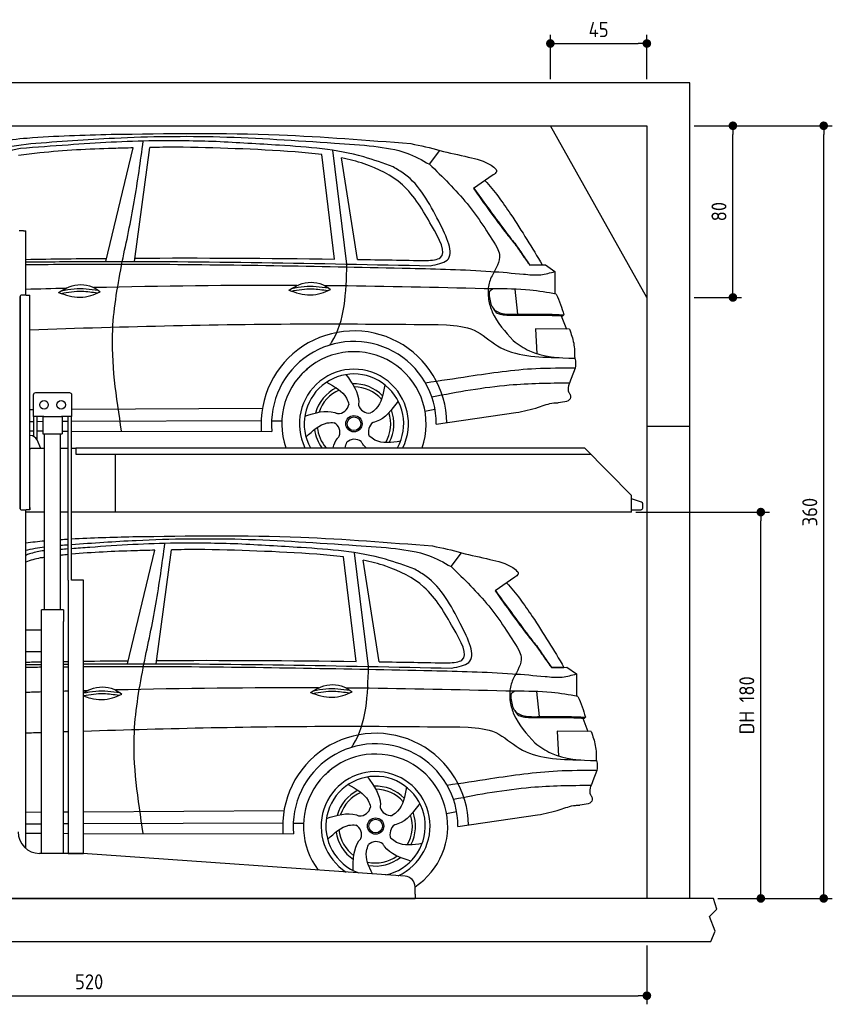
# Model space of a CAD drawing. Header units: millimetres. Extents: x -287 to 6264, y -493 to 4094.
# Tile 4 of 4: x 2476 to 6264, y -493 to 4094. Entities that reach past the tile are written whole.
import ezdxf

# ---------------------------------------------------------------- set-up
doc = ezdxf.new("R2010")
doc.units = ezdxf.units.MM
for name, color, linetype in [('4', 3, 'Continuous'), ('5', 3, 'Continuous'), ('Car', 10, 'Continuous')]:
    doc.layers.add(name, color=color, linetype=linetype)
doc.styles.get("Standard").update_dxf_attribs({"font": 'ISOCP.SHX'})
doc.dimstyles.new('GEN-ISO$0', dxfattribs={"dimscale": 20, "dimtxt": 3.5, "dimasz": 2, "dimexe": 2, "dimexo": 1, "dimgap": 1.5, "dimtad": 1, "dimdec": 1, "dimlfac": 0.1, "dimdsep": 46, "dimtxsty": 'Standard', "dimblk": 'PUNKT', "dimcen": 2, "dimclrd": 256, "dimclre": 256, "dimclrt": 2, "dimadec": 0, "dimazin": 0, "dimtp": 0.1, "dimtm": 0.1, "dimtfac": 0.71, "dimtdec": 1, "dimtmove": 2, "dimatfit": 3, "dimldrblk": 'PUNKT', "dimfxl": 0, "dimtolj": 1, "dimarcsym": 0})

# ---------------------------------------------------------------- blocks, each defined once
blk = doc.blocks.new('PUNKT')
at = {"layer": '4', "color": 0, "linetype": 'ByBlock'}
blk.add_line((-0.5, 0), (-1, 0), dxfattribs=at)
at = {"layer": '4', "color": 0, "linetype": 'ByBlock', "const_width": 0.5}
blk.add_lwpolyline([(-0.25, 0, 1), (0.25, 0, 1)], format="xyb", close=True, dxfattribs=at)
blk = doc.blocks.new('*D11')
at = {"layer": '5', "lineweight": -2}
for p, q in [((200, -220), (200, -493.3)), ((5400, -220), (5400, -493.3)), ((240, -453.3), (5360, -453.3))]:
    blk.add_line(p, q, dxfattribs=at)
at = {"layer": 'DEFPOINTS', "color": 0}
for p in [(200, -200), (5400, -200), (5400, -453.3)]:
    blk.add_point(p, dxfattribs=at)
at = {"layer": '5', "lineweight": -2, "xscale": 40, "yscale": 40, "zscale": 40, "rotation": 180}
blk.add_blockref('PUNKT', (200, -453.3), dxfattribs=at)
at = {"layer": '5', "lineweight": -2, "xscale": 40, "yscale": 40, "zscale": 40}
blk.add_blockref('PUNKT', (5400, -453.3), dxfattribs=at)
at = {"layer": '5', "color": 2, "insert": (2800, -388.3), "char_height": 70, "attachment_point": 5}
blk.add_mtext('\\A1;520', dxfattribs=at)
blk = doc.blocks.new('*D7')
at = {"layer": '5', "lineweight": -2}
for p, q in [((5620, 3600), (5841, 3600)), ((5801, 2840), (5801, 3560)), ((5620, 2800), (5841, 2800))]:
    blk.add_line(p, q, dxfattribs=at)
at = {"layer": 'DEFPOINTS', "color": 0}
for p in [(5600, 3600), (5801, 3600), (5600, 2800)]:
    blk.add_point(p, dxfattribs=at)
at = {"layer": '5', "lineweight": -2, "xscale": 40, "yscale": 40, "zscale": 40}
for p, rotation in [((5801, 3600), 90), ((5801, 2800), 270)]:
    blk.add_blockref('PUNKT', p, dxfattribs=dict(at, rotation=rotation))
at = {"layer": '5', "color": 2, "insert": (5736, 3200), "char_height": 70, "attachment_point": 5, "rotation": 90}
blk.add_mtext('\\A1;80', dxfattribs=at)
blk = doc.blocks.new('*D8')
at = {"layer": '5', "lineweight": -2}
for p, q in [((5620, 3600), (6264.4, 3600)), ((6224.4, 40), (6224.4, 3560)), ((5731.2, 0), (6264.4, 0))]:
    blk.add_line(p, q, dxfattribs=at)
at = {"layer": 'DEFPOINTS', "color": 0}
for p in [(5600, 3600), (6224.4, 3600), (5711.2, 0)]:
    blk.add_point(p, dxfattribs=at)
at = {"layer": '5', "lineweight": -2, "xscale": 40, "yscale": 40, "zscale": 40}
for p, rotation in [((6224.4, 3600), 90), ((6224.4, 0), 270)]:
    blk.add_blockref('PUNKT', p, dxfattribs=dict(at, rotation=rotation))
at = {"layer": '5', "color": 2, "insert": (6159.4, 1800), "char_height": 70, "attachment_point": 5, "rotation": 90}
blk.add_mtext('\\A1;360', dxfattribs=at)
blk = doc.blocks.new('*D9')
at = {"layer": '5', "lineweight": -2}
for p, q in [((5348.6, 1800), (5971.1, 1800)), ((5931.1, 40), (5931.1, 1760)), ((5731.2, 0), (5971.1, 0))]:
    blk.add_line(p, q, dxfattribs=at)
at = {"layer": 'DEFPOINTS', "color": 0}
for p in [(5328.6, 1800), (5931.1, 1800), (5711.2, 0)]:
    blk.add_point(p, dxfattribs=at)
at = {"layer": '5', "lineweight": -2, "xscale": 40, "yscale": 40, "zscale": 40}
for p, rotation in [((5931.1, 1800), 90), ((5931.1, 0), 270)]:
    blk.add_blockref('PUNKT', p, dxfattribs=dict(at, rotation=rotation))
at = {"layer": '5', "color": 2, "insert": (5865.6, 900), "char_height": 70, "attachment_point": 5, "rotation": 90}
blk.add_mtext('\\A1;DH 180', dxfattribs=at)
blk = doc.blocks.new('*D10')
at = {"layer": '5', "lineweight": -2}
for p, q in [((4950, 3816.7), (4950, 4023.3)), ((5400, 3816.7), (5400, 4023.3)), ((4990, 3983.3), (5360, 3983.3))]:
    blk.add_line(p, q, dxfattribs=at)
at = {"layer": 'DEFPOINTS', "color": 0}
for p in [(5400, 3983.3), (4950, 3796.7), (5400, 3796.7)]:
    blk.add_point(p, dxfattribs=at)
at = {"layer": '5', "lineweight": -2, "xscale": 40, "yscale": 40, "zscale": 40, "rotation": 180}
blk.add_blockref('PUNKT', (4950, 3983.3), dxfattribs=at)
at = {"layer": '5', "lineweight": -2, "xscale": 40, "yscale": 40, "zscale": 40}
blk.add_blockref('PUNKT', (5400, 3983.3), dxfattribs=at)
at = {"layer": '5', "color": 2, "insert": (5175, 4048.3), "char_height": 70, "attachment_point": 5}
blk.add_mtext('\\A1;45', dxfattribs=at)

msp = doc.modelspace()

# ---------------------------------------------------------------- linework, layer by layer
for p, q in [((5400, 2800), (4950, 3600)), ((2479.07, 3110), (2474.07, 3110)), ((2494.07, 3110), (2479.07, 3110)), ((2494.07, 3110), (2504.07, 3110)), ((2504.07, 2811), (2504.07, 3110)), ((2478.07, 2806), (2478.07, 1816)), ((2478.07, 1815), (2478.07, 2805)), ((2507.07, 2811), (2483.07, 2811)), ((2507.07, 2811), (2523.07, 2811)), ((2523.07, 1822), (2523.07, 2810)), ((2539.57, 2345), (2539.57, 2245)), ((2709.57, 2355), (2549.57, 2355)), ((2719.57, 2245), (2719.57, 2345)), ((2588.78, 2245), (2539.57, 2245)), ((2541.97, 2152.71), (2541.97, 2245)), ((2557.07, 2136.42), (2557.07, 2245)), ((2584.57, 2245), (2584.57, 2165)), ((2588.78, 2245), (2670.36, 2245)), ((2719.57, 2245), (2670.36, 2245)), ((2674.57, 2245), (2674.57, 2165)), ((2702.07, 1483), (2702.07, 2245)), ((2717.17, 1483), (2717.17, 2245)), ((2525.18, 2157), (2523.07, 2157)), ((2584.57, 2165), (2674.57, 2165)), ((2592.07, 1345), (2592.07, 2165)), ((2667.07, 1345), (2667.07, 2165)), ((5400, 2200), (5600, 2200)), ((2574.32, 2097), (2557.24, 2136.03)), ((2523.07, 2097), (2528.07, 2097)), ((2592.07, 2097), (2528.07, 2097)), ((2702.07, 2097), (2667.07, 2097)), ((2738.07, 2097), (2717.17, 2097)), ((2738.07, 2100), (5108.57, 2100)), ((2738.07, 2100), (2738.07, 2070)), ((2738.07, 2070), (5138.31, 2070)), ((2923.07, 1800), (2923.07, 2070)), ((5108.57, 2100), (5328.57, 1878.09)), ((5328.57, 1800), (5328.57, 1878.09)), ((2483.07, 1810), (2507.07, 1810)), ((2504.07, 234.01), (2504.07, 1810)), ((2592.07, 1800), (2504.07, 1800)), ((2523.07, 1810), (2507.07, 1810)), ((2523.07, 1810), (2523.07, 1822)), ((2523.07, 1822), (2523.07, 1811)), ((2702.07, 1800), (2667.07, 1800)), ((5328.57, 1800), (2717.17, 1800)), ((2773.62, 1483), (2719.62, 1483)), ((2680.82, 1345), (2578.32, 1345)), ((2578.32, 210), (2578.32, 1345)), ((2680.82, 1345), (2680.82, 1290)), ((2680.82, 1150), (2680.82, 1290)), ((2578.32, 1250), (2504.07, 1250)), ((2578.32, 1142), (2578.32, 1258)), ((2504.07, 1150), (2578.32, 1150)), ((2680.82, 210), (2680.82, 1150)), ((2767.3, 210), (2569.07, 210)), ((4272.61, 103.3), (2770.84, 209.87)), ((4319.07, 20), (4319.07, 53.42)), ((4319.07, 20), (4319.07, 0)), ((1994.07, 0), (3024.07, 0)), ((3024.07, 0), (4054.07, 0)), ((4054.07, 0), (4319.07, 0)), ((5600, -200), (5600, -200))]:
    msp.add_line(p, q)
for points in [[(5600, 0), (5600, 3800), (0, 3800), (0, -200), (5600, -200), (5698.53, -200), (5718.66, -152.06), (5691.11, -84.27), (5726.08, -50.37), (5711.24, 0), (200, 0), (200, 3600), (5400, 3600), (5400, 0)], [(2702.07, 1483), (2702.07, 210), (2773.62, 210), (2773.62, 1483)], [(2773.62, 1483), (2717.17, 1483)]]:
    msp.add_lwpolyline(points)
msp.add_lwpolyline([(5328.57, 1811), (5372.57, 1811, 0.4142136), (5380.57, 1819), (5380.57, 1839.19, 0.3249197), (5375.04, 1846.8), (5328.57, 1861.9)], format="xyb")
for centre in [(2589.57, 2300), (2669.57, 2300)]:
    msp.add_circle(centre, 20)
for centre, radius, start, end in [((2483.07, 2806), 5, 90, 180), ((2549.57, 2345), 10, 90, 180), ((2709.57, 2345), 10, 0, 90), ((2525.18, 2122), 35, 23.62938, 90), ((2483.07, 1815), 5, 180, 270), ((2569.07, 310), 100, 180, 270), ((2767.3, 160), 50, 85.94065, 90), ((4269.07, 53.42), 50, 0, 85.94065)]:
    msp.add_arc(centre, radius, start, end)
at = {"layer": 'Car'}
for p, q in [((2877.23, 2967.95), (3005.75, 3496.83)), ((3011.14, 2967.88), (3082.68, 3498.57)), ((3944.27, 2978.92), (3885.26, 3465.55)), ((4001.48, 2955.62), (3935.96, 3485.57)), ((4051.56, 2977.36), (3976.94, 3450.48)), ((4386.32, 3420.75), (4435.13, 3484.26)), ((4684.13, 3371.69), (4591.13, 3308.39)), ((4853.73, 2950.98), (4912.13, 2951.31)), ((4856.63, 2951.86), (4891.65, 2951.9)), ((4891.65, 2951.9), (4911.74, 2951.97)), ((4912.13, 2951.31), (4926.63, 2951.71)), ((4926.63, 2951.71), (4971.09, 2920.85)), ((4971.09, 2920.85), (4971.06, 2816.7)), ((4785.14, 2838.75), (4797.46, 2721.74)), ((5000.05, 2714.96), (5024.49, 2652.03)), ((5039.25, 2651.9), (4881.45, 2653.27)), ((4881.45, 2653.27), (4886.8, 2537.93)), ((5065.86, 2469.94), (5047.71, 2422.51)), ((2523.07, 2277.68), (2539.57, 2277.78)), ((2719.57, 2278.88), (3607.42, 2284.27)), ((4365.36, 2270.83), (4412.16, 2279.75)), ((4418.36, 2209.18), (4789.12, 2263.68)), ((2523.07, 2222.74), (2541.97, 2222.82)), ((2557.07, 2222.89), (2584.57, 2223)), ((2674.57, 2223.38), (2702.07, 2223.49)), ((2717.17, 2223.56), (3601.48, 2227.26)), ((3650.55, 2225.71), (3698.21, 2225.13)), ((2523.07, 2178.04), (2541.97, 2178)), ((2557.07, 2177.97), (2584.57, 2177.92)), ((2674.57, 2177.76), (2702.07, 2177.7)), ((2717.17, 2177.68), (3651.88, 2175.94)), ((2978.12, 1093.35), (3106.64, 1622.23)), ((3112.02, 1093.28), (3183.57, 1623.96)), ((4102.36, 1081.02), (4036.85, 1610.96)), ((4487.21, 1546.14), (4536.01, 1609.66)), ((4045.15, 1104.32), (3986.15, 1590.94)), ((4152.44, 1102.76), (4077.83, 1575.88)), ((4785.02, 1497.09), (4692.01, 1433.79)), ((4954.61, 1076.38), (5013.01, 1076.71)), ((4957.51, 1077.26), (4992.54, 1077.3)), ((4992.54, 1077.3), (5012.63, 1077.37)), ((5013.01, 1076.71), (5027.51, 1077.11)), ((5027.51, 1077.11), (5071.98, 1046.24)), ((5071.98, 1046.24), (5071.94, 942.1)), ((4886.03, 964.15), (4898.35, 847.14)), ((5100.94, 840.36), (5125.38, 777.43)), ((5140.14, 777.3), (4982.34, 778.67)), ((4982.34, 778.67), (4987.69, 663.33)), ((5166.74, 595.34), (5148.6, 547.91)), ((2504.07, 402.35), (2578.32, 402.8)), ((2680.82, 403.43), (2702.07, 403.56)), ((2773.62, 403.99), (3708.3, 409.67)), ((4466.24, 396.23), (4513.05, 405.15)), ((4519.25, 334.58), (4890.01, 389.08)), ((2504.07, 347.64), (2578.32, 347.95)), ((2680.82, 348.38), (2702.07, 348.47)), ((2773.62, 348.77), (3702.37, 352.65)), ((3751.44, 351.11), (3799.1, 350.53)), ((2504.07, 303.66), (2578.32, 303.52)), ((2680.82, 303.33), (2702.07, 303.29)), ((2773.62, 303.16), (3752.76, 301.34))]:
    msp.add_line(p, q, dxfattribs=at)
for centre, radius in [((4034.37, 2211.59), 38.18), ((4034.37, 2211.59), 31.57), ((4135.26, 336.99), 38.18), ((4135.26, 336.99), 31.57)]:
    msp.add_circle(centre, radius, dxfattribs=at)
for centre, radius, start, end in [((4034.32, 2211), 433.14, 0.71303, 184.61146), ((4034.32, 2211), 384.05, 359.72819, 185.23839), ((4034.32, 2211), 336.4, 340.73284, 199.26716), ((4034.34, 2211.58), 254, 333.942, 206.058), ((4034.37, 2211.59), 231.91, 331.23799, 208.76201), ((4034.37, 2211.59), 186.23, 44.26331, 92.40108), ((4034.37, 2211.59), 186.23, 116.26264, 164.39118), ((4034.37, 2211.59), 171.52, 113.59051, 161.72573), ((4034.37, 2211.59), 171.52, 41.59024, 89.73597), ((3959.3, 2311.08), 52.29, 268.67216, 348.43097), ((4105.79, 2313.73), 52.29, 196.67216, 276.43097), ((4034.37, 2211.59), 171.52, 329.57704, 17.73023), ((4034.37, 2211.59), 186.23, 332.25127, 20.39639), ((3916.55, 2170.93), 52.29, 340.67216, 60.43097), ((4153.58, 2175.22), 52.29, 124.67216, 204.43097), ((4034.37, 2211.59), 186.23, 188.25019, 216.81122), ((4034.37, 2211.59), 171.52, 185.57747, 220.58636), ((4036.63, 2086.97), 52.29, 52.67216, 132.43097), ((4135.2, 336.4), 433.14, 0.71303, 184.61146), ((4135.2, 336.4), 384.05, 359.72819, 185.23839), ((4135.2, 336.4), 336.4, 303.12803, 217.41483), ((4135.23, 336.98), 254, 294.37144, 237.50987), ((4135.26, 336.99), 231.91, 281.52743, 250.35388), ((4135.26, 336.99), 186.23, 44.26331, 92.40108), ((4135.26, 336.99), 171.52, 41.59024, 89.73597), ((4135.26, 336.99), 186.23, 116.26264, 164.39118), ((4135.26, 336.99), 171.52, 113.59051, 161.72573), ((4060.19, 436.47), 52.29, 268.67216, 348.43097), ((4206.68, 439.13), 52.29, 196.67216, 276.43097), ((4135.26, 336.99), 171.52, 329.57704, 17.73023), ((4135.26, 336.99), 186.23, 332.25127, 20.39639), ((4017.44, 296.33), 52.29, 340.67216, 60.43097), ((4254.47, 300.62), 52.29, 124.67216, 204.43097), ((4135.26, 336.99), 186.23, 188.25019, 236.38038), ((4135.26, 336.99), 171.52, 185.57747, 233.71366), ((4137.51, 212.37), 52.29, 52.67216, 132.43097), ((4135.26, 336.99), 171.52, 257.56914, 305.71644), ((4135.26, 336.99), 186.23, 260.24316, 308.3836)]:
    msp.add_arc(centre, radius, start, end, dxfattribs=at)
for points in [[(2126.78, 3417.72), (2246.2, 3487.72), (2511.33, 3542.96), (2902.34, 3560.27)], [(2902.34, 3560.27), (3685.47, 3557.51), (4299.44, 3516.89)], [(1633.14, 2961.64), (1723.02, 2981.7), (1808.19, 3045.07), (2055.27, 3274.18), (2238.01, 3406.88), (2356.69, 3480.58), (2527.77, 3517.15)], [(2479.82, 3494.04), (2420.56, 3479.44), (2348.57, 3445.09), (2236.91, 3368.93)], [(3392.8, 3526.36), (3102.9, 3529.88), (2702.27, 3510.21), (2479.82, 3494.04)], [(2954.35, 2967.97), (3010.1, 3245.91), (3052.1, 3528.92)], [(4216.53, 3408.26), (4079.86, 3454.82), (3687.32, 3509.22), (3392.8, 3526.36)], [(4127.18, 3504.63), (4280.31, 3472.76), (4386.32, 3420.75)], [(4435.13, 3484.26), (4567.56, 3454.26), (4673.81, 3415.86), (4697.81, 3396.62)], [(4429.34, 3155.23), (4269.91, 3375.06), (4216.53, 3408.26)], [(4386.32, 3420.75), (4561.96, 3237.14), (4702.56, 3032.03)], [(4697.81, 3396.62), (4698.49, 3385.79), (4684.13, 3371.69)], [(4591.13, 3308.39), (4747.06, 3096.07), (4789.5, 3042.64)], [(4592.64, 3309.42), (4688.16, 3178.26), (4767.38, 3072.4)], [(4372.31, 2971.96), (4437.05, 2985.36), (4396.01, 3135.17)], [(4389.76, 2947.76), (4468.44, 2974.21), (4429.34, 3155.23)], [(4702.56, 3032.03), (4712.68, 2999.47), (4677.93, 2901.36), (4660.25, 2844.32), (4659.86, 2811.23)], [(4767.38, 3072.4), (4789.29, 3045.34), (4795.91, 3035.64)], [(4789.5, 3042.64), (4821.53, 2995.71), (4853.73, 2950.98)], [(4795.91, 3035.64), (4837.78, 2974.67)], [(2951.4, 2177.24), (2909.84, 2651.34), (2954.35, 2967.97)], [(4296.84, 2936.2), (4672.05, 2921.61), (4824.46, 2908.94)], [(4837.78, 2974.67), (4852.58, 2954.14), (4853.24, 2953.22), (4853.59, 2952.77), (4856.63, 2951.86)], [(4824.46, 2908.94), (4904.87, 2906.2), (4971.09, 2920.85)], [(2657.33, 2823.36), (2707.15, 2849.76), (2813.62, 2850.02), (2850.99, 2826.91)], [(3730.76, 2834.23), (3780.59, 2860.62), (3887.05, 2860.88), (3924.43, 2837.78)], [(4659.86, 2811.23), (4662.28, 2789.58), (4679.38, 2732.23), (4776.99, 2599.05)], [(4683.96, 2839.58), (4666.45, 2827.48), (4664.97, 2808.24)], [(4664.97, 2808.24), (4683.73, 2749.47), (4705.07, 2732.56), (4746.34, 2722.59), (4803.85, 2721.89)], [(4977.34, 2815.64), (4854.56, 2834.33), (4683.96, 2839.58)], [(4977.34, 2815.64), (4997.44, 2767.59), (5012.52, 2718.84)], [(4683.77, 2749.43), (4698.1, 2729.8), (4716.65, 2722.14), (4729.45, 2719.57), (4746.59, 2718.29), (4761.5, 2717.74)], [(4761.5, 2717.74), (4834.18, 2718.04), (4910.35, 2718.04), (4950.2, 2716.86), (4984.1, 2715.77)], [(4803.85, 2721.89), (4925.66, 2722.54), (5012.52, 2718.84)], [(4984.1, 2715.77), (4994.79, 2715.24), (5005.42, 2714.67)], [(5005.42, 2714.67), (5010.16, 2715.39), (5012.52, 2718.84)], [(4465.25, 2673.06), (4594.78, 2647.2), (4703.93, 2574.48), (4991.69, 2519.89)], [(5039.25, 2651.9), (5058.71, 2587.14), (5063.32, 2516.76)], [(4776.99, 2599.05), (4852.26, 2551.54), (5064, 2516.74)], [(5047.71, 2422.51), (5036.12, 2357.9), (5042.97, 2347.26)], [(5042.97, 2347.26), (5044.13, 2334.53), (4986.78, 2308.77)], [(4789.25, 2263.72), (4894.6, 2288.45), (4966.27, 2308.36), (4986.78, 2308.77)], [(4251.49, 2130.09), (4132.43, 2135.47), (4105.98, 2153.6)], [(3003.22, 1685.67), (3786.35, 1682.91), (4400.33, 1642.29)], [(3055.24, 1093.37), (3110.99, 1371.3), (3152.98, 1654.31)], [(4317.42, 1533.65), (4180.74, 1580.22), (3788.2, 1634.62), (3493.69, 1651.75)], [(4228.07, 1630.03), (4381.19, 1598.16), (4487.21, 1546.14)], [(4536.01, 1609.66), (4668.45, 1579.65), (4774.7, 1541.26), (4798.69, 1522.02)], [(4530.23, 1280.63), (4370.79, 1500.46), (4317.42, 1533.65)], [(4487.21, 1546.14), (4662.85, 1362.53), (4803.45, 1157.43)], [(4798.69, 1522.02), (4799.38, 1511.19), (4785.02, 1497.09)], [(4692.01, 1433.79), (4847.95, 1221.47), (4890.39, 1168.03)], [(4693.53, 1434.82), (4789.05, 1303.65), (4868.27, 1197.79)], [(4473.2, 1097.36), (4537.94, 1110.76), (4496.9, 1260.57)], [(4490.64, 1073.16), (4569.33, 1099.61), (4530.23, 1280.63)], [(4868.27, 1197.79), (4890.18, 1170.74), (4896.79, 1161.04)], [(4803.45, 1157.43), (4813.57, 1124.86), (4778.81, 1026.76), (4761.14, 969.72), (4760.74, 936.63)], [(4890.39, 1168.03), (4922.42, 1121.11), (4954.61, 1076.38)], [(4896.79, 1161.04), (4938.67, 1100.06)], [(3052.29, 302.64), (3010.72, 776.74), (3055.24, 1093.37)], [(4397.73, 1061.59), (4772.94, 1047.01), (4925.35, 1034.34)], [(4938.67, 1100.06), (4953.46, 1079.54), (4954.13, 1078.61), (4954.47, 1078.17), (4957.51, 1077.26)], [(4925.35, 1034.34), (5005.75, 1031.6), (5071.98, 1046.24)], [(3831.65, 959.63), (3881.47, 986.02), (3987.94, 986.28), (4025.31, 963.17)], [(4784.84, 964.98), (4767.34, 952.88), (4765.86, 933.64)], [(5078.23, 941.04), (4955.45, 959.73), (4784.84, 964.98)], [(4760.74, 936.63), (4763.16, 914.98), (4780.27, 857.63), (4877.87, 724.45)], [(4765.86, 933.64), (4784.62, 874.87), (4805.95, 857.95), (4847.23, 847.99), (4904.74, 847.29)], [(5078.23, 941.04), (5098.33, 892.99), (5113.41, 844.24)], [(4784.66, 874.83), (4798.98, 855.2), (4817.54, 847.53), (4830.34, 844.96), (4847.47, 843.69), (4862.39, 843.14)], [(4862.39, 843.14), (4935.06, 843.43), (5011.23, 843.43), (5051.08, 842.26), (5084.99, 841.17)], [(4904.74, 847.29), (5026.55, 847.94), (5113.41, 844.24)], [(5084.99, 841.17), (5095.68, 840.64), (5106.3, 840.07)], [(5106.3, 840.07), (5111.05, 840.79), (5113.41, 844.24)], [(4566.14, 798.46), (4695.67, 772.6), (4804.81, 699.88), (5092.58, 645.29)], [(5140.14, 777.3), (5159.59, 712.54), (5164.2, 642.16)], [(4877.87, 724.45), (4953.15, 676.94), (5164.88, 642.14)], [(5148.6, 547.91), (5137, 483.3), (5143.85, 472.66)], [(5143.85, 472.66), (5145.02, 459.93), (5087.66, 434.17)], [(4890.13, 389.11), (4995.48, 413.85), (5067.16, 433.75), (5087.66, 434.17)], [(4352.37, 255.49), (4233.32, 260.87), (4206.86, 279)]]:
    msp.add_spline(points, degree=3, dxfattribs=at)
for points, knots in [([(2527.77, 3517.15), (2657.75, 3526.95), (2950.78, 3549.03), (3423.78, 3555.33), (3825.68, 3526.91), (4069.48, 3511.44), (4127.18, 3504.63)], [0, 0, 0, 0, 391.0411305, 881.6519066, 1416.3661132, 1602.4044522, 1602.4044522, 1602.4044522, 1602.4044522]), ([(3005.75, 3496.83), (2974.49, 3496.07), (2828.82, 3492.21), (2650.07, 3484.65), (2503.98, 3465.17), (2471.32, 3460.81)], [197.2565359, 197.2565359, 197.2565359, 197.2565359, 291.0634521, 634.2851498, 733.1221344, 733.1221344, 733.1221344, 733.1221344]), ([(3885.26, 3465.55), (3843.58, 3470.93), (3616.21, 3491.19), (3388.59, 3496.58), (3202.94, 3500.97)], [637.56261, 637.56261, 637.56261, 637.56261, 763.5499019, 1320.8101244, 1320.8101244, 1320.8101244, 1320.8101244]), ([(4396.01, 3135.17), (4356.67, 3204.54), (4283.17, 3334.16), (4113.12, 3417.1), (4012.28, 3443.24), (3976.94, 3450.48)], [0, 0, 0, 0, 233.6843988, 436.6449272, 544.7060341, 544.7060341, 544.7060341, 544.7060341]), ([(4645.11, 3345.13), (4689.06, 3297.49), (4784.63, 3163.95), (4865.8, 3030.36), (4912.13, 2951.31)], [395.6539434, 395.6539434, 395.6539434, 395.6539434, 587.1225019, 864.5403019, 864.5403019, 864.5403019, 864.5403019]), ([(2504.07, 2965.47), (2609.29, 2966.65), (3237.85, 2971.64), (3866.42, 2958.61), (4389.76, 2947.76)], [670.0432294, 670.0432294, 670.0432294, 670.0432294, 985.7397268, 2555.8870543, 2555.8870543, 2555.8870543, 2555.8870543]), ([(2504.07, 2953.32), (2573.49, 2954), (2772.47, 2955.57), (3370.13, 2955.66), (3898.25, 2944.57), (4296.84, 2936.2)], [673.8211167, 673.8211167, 673.8211167, 673.8211167, 882.1022679, 1270.7707084, 2466.7509464, 2466.7509464, 2466.7509464, 2466.7509464]), ([(3921.54, 2578.12), (3924.27, 2582.01), (3993.83, 2685.78), (3997.73, 2823.31), (4001.48, 2955.62)], [175.1820291, 175.1820291, 175.1820291, 175.1820291, 189.8900931, 562.5925726, 562.5925726, 562.5925726, 562.5925726]), ([(3744.37, 2842.5), (3763.87, 2846.44), (3820.3, 2856.96), (3877.56, 2849.7), (3915.04, 2844.44)], [7.5765301, 7.5765301, 7.5765301, 7.5765301, 52.5445316, 137.6592373, 137.6592373, 137.6592373, 137.6592373]), ([(4683.96, 2839.58), (4457.37, 2845.22), (4195.73, 2851.74), (3934.04, 2854.49), (3898.97, 2854.8)], [0, 0, 0, 0, 679.9407721, 785.1426848, 785.1426848, 785.1426848, 785.1426848]), ([(2657.33, 2823.36), (2673.39, 2817.45), (2721.54, 2800.44), (2792.39, 2798.3), (2837.04, 2820.1), (2850.99, 2826.91)], [5.2085778, 5.2085778, 5.2085778, 5.2085778, 44.1985824, 121.4550205, 156.5516596, 156.5516596, 156.5516596, 156.5516596]), ([(2669.06, 2819.2), (2701.41, 2824.6), (2758.02, 2834.06), (2814.43, 2825.22), (2838.6, 2820.93)], [0, 0, 0, 0, 73.8786926, 129.2826464, 129.2826464, 129.2826464, 129.2826464]), ([(2670.94, 2831.63), (2690.43, 2835.58), (2746.87, 2846.09), (2804.12, 2838.84), (2841.61, 2833.58)], [7.5765301, 7.5765301, 7.5765301, 7.5765301, 52.5445316, 137.6592373, 137.6592373, 137.6592373, 137.6592373]), ([(3730.76, 2834.23), (3746.83, 2828.32), (3794.97, 2811.3), (3865.82, 2809.16), (3910.48, 2830.97), (3924.43, 2837.78)], [5.2085778, 5.2085778, 5.2085778, 5.2085778, 44.1985824, 121.4550205, 156.5516596, 156.5516596, 156.5516596, 156.5516596]), ([(3742.5, 2830.06), (3774.84, 2835.47), (3831.45, 2844.92), (3887.87, 2836.09), (3912.04, 2831.8)], [0, 0, 0, 0, 73.8786926, 129.2826464, 129.2826464, 129.2826464, 129.2826464]), ([(2523.07, 2649.86), (2969.42, 2664.69), (3616.8, 2681.6), (4264.29, 2675.08), (4465.25, 2673.06)], [1707.115865, 1707.115865, 1707.115865, 1707.115865, 3046.7156927, 3649.598352, 3649.598352, 3649.598352, 3649.598352]), ([(3997.25, 2440.53), (4026.82, 2399.13), (4059.44, 2353.46), (4056.25, 2303.43), (4055.7, 2298.73)], [0, 0, 0, 0, 140.8622067, 155.3882995, 155.3882995, 155.3882995, 155.3882995]), ([(5065.86, 2469.94), (5004.45, 2470.31), (4838.42, 2471.33), (4606.18, 2437.16), (4435.52, 2411.14), (4368.16, 2400.85)], [0, 0, 0, 0, 184.0569679, 497.5831634, 702.0835287, 702.0835287, 702.0835287, 702.0835287]), ([(3906.57, 2405.14), (3944.29, 2384.45), (3992.6, 2357.96), (4008.09, 2311.34), (4010.51, 2300.53)], [0, 0, 0, 0, 119.1791326, 152.6274313, 152.6274313, 152.6274313, 152.6274313]), ([(4178.95, 2392.91), (4170.93, 2350.64), (4160.66, 2296.54), (4121.15, 2267.41), (4111.65, 2261.77)], [0, 0, 0, 0, 119.1791326, 152.5469721, 152.5469721, 152.5469721, 152.5469721]), ([(5038.38, 2400.84), (4944.93, 2399.85), (4729.47, 2397.56), (4517.54, 2358.76), (4397.65, 2335.42)], [0, 0, 0, 0, 279.8448295, 645.2521188, 645.2521188, 645.2521188, 645.2521188]), ([(4240.63, 2317.6), (4210.39, 2276.69), (4177.02, 2231.54), (4128.44, 2219.12), (4123.77, 2218.18)], [0, 0, 0, 0, 140.8622067, 155.4442611, 155.4442611, 155.4442611, 155.4442611]), ([(3805.13, 2247.05), (3853.65, 2262.38), (3907.18, 2279.29), (3953.78, 2260.78), (3958.11, 2258.8)], [0, 0, 0, 0, 140.8622067, 155.4424607, 155.4424607, 155.4424607, 155.4424607]), ([(3810.77, 2149.87), (3842.1, 2179.35), (3882.23, 2217.11), (3931.34, 2217.44), (3942.37, 2216.41)], [0, 0, 0, 0, 119.1791326, 152.6166337, 152.6166337, 152.6166337, 152.6166337]), ([(3937.75, 2100), (3941.73, 2115.6), (3949.55, 2134.38), (3962.69, 2150.21), (3965.93, 2153.73)], [91.7716095, 91.7716095, 91.7716095, 91.7716095, 140.8622067, 155.5316538, 155.5316538, 155.5316538, 155.5316538]), ([(4090.98, 2100), (4085.4, 2105.06), (4077.18, 2114.02), (4070.56, 2124.47), (4068.22, 2128.64)], [117.1913867, 117.1913867, 117.1913867, 117.1913867, 140.8622067, 155.5326195, 155.5326195, 155.5326195, 155.5326195]), ([(2717.17, 1649.18), (2817.65, 1656.61), (3081.31, 1674.83), (3524.67, 1680.72), (3926.57, 1652.31), (4170.36, 1636.84), (4228.07, 1630.03)], [88.7608621, 88.7608621, 88.7608621, 88.7608621, 391.0411305, 881.6519066, 1416.3661132, 1602.4044522, 1602.4044522, 1602.4044522, 1602.4044522]), ([(3493.69, 1651.75), (3397.04, 1654.13), (3166.68, 1659.79), (2907.86, 1643.16), (2745.83, 1631.53), (2717.17, 1629.45)], [0, 0, 0, 0, 289.9257876, 691.0349758, 777.2340918, 777.2340918, 777.2340918, 777.2340918]), ([(2580.7, 1619.43), (2560.7, 1615.34), (2534.6, 1610.01), (2509.79, 1600.71), (2504.07, 1598.36)], [0, 0, 0, 0, 61.0355639, 79.6151355, 79.6151355, 79.6151355, 79.6151355]), ([(3106.64, 1622.23), (3075.37, 1621.47), (2945.43, 1618.02), (2815.39, 1612.75), (2717.17, 1603.47)], [197.2565359, 197.2565359, 197.2565359, 197.2565359, 291.0634521, 587.1169849, 587.1169849, 587.1169849, 587.1169849]), ([(3986.15, 1590.94), (3944.46, 1596.33), (3717.1, 1616.58), (3489.47, 1621.97), (3303.82, 1626.37)], [637.56261, 637.56261, 637.56261, 637.56261, 763.5499019, 1320.8101244, 1320.8101244, 1320.8101244, 1320.8101244]), ([(2702.07, 1602), (2691.46, 1600.94), (2679.79, 1599.7), (2668.13, 1598.37), (2667.07, 1598.25)], [602.2920517, 602.2920517, 602.2920517, 602.2920517, 634.2851498, 637.5007226, 637.5007226, 637.5007226, 637.5007226]), ([(4496.9, 1260.57), (4457.56, 1329.94), (4384.06, 1459.56), (4214, 1542.5), (4113.17, 1568.64), (4077.83, 1575.88)], [0, 0, 0, 0, 233.6843988, 436.6449272, 544.7060341, 544.7060341, 544.7060341, 544.7060341]), ([(4745.99, 1470.53), (4789.95, 1422.89), (4885.51, 1289.34), (4966.69, 1155.75), (5013.01, 1076.71)], [395.6539434, 395.6539434, 395.6539434, 395.6539434, 587.1225019, 864.5403019, 864.5403019, 864.5403019, 864.5403019]), ([(2773.62, 1092.44), (2822.62, 1092.8), (3394.96, 1095.87), (3967.3, 1084.01), (4490.64, 1073.16)], [838.7217729, 838.7217729, 838.7217729, 838.7217729, 985.7397268, 2555.8870543, 2555.8870543, 2555.8870543, 2555.8870543]), ([(2773.62, 1080.08), (2786.82, 1080.16), (2929.58, 1080.97), (3471.01, 1081.06), (3999.14, 1069.97), (4397.73, 1061.59)], [842.4918918, 842.4918918, 842.4918918, 842.4918918, 882.1022679, 1270.7707084, 2466.7509464, 2466.7509464, 2466.7509464, 2466.7509464]), ([(4022.43, 703.52), (4025.16, 707.41), (4094.72, 811.18), (4098.61, 948.71), (4102.36, 1081.02)], [175.1820291, 175.1820291, 175.1820291, 175.1820291, 189.8900931, 562.5925726, 562.5925726, 562.5925726, 562.5925726]), ([(2773.62, 958.09), (2784.62, 964.56), (2827.21, 987.26), (2898.78, 990.4), (2939.87, 960.92), (2951.88, 952.31)], [18.0409682, 18.0409682, 18.0409682, 18.0409682, 56.3861577, 162.8527093, 206.792536, 206.792536, 206.792536, 206.792536]), ([(2773.62, 957.39), (2792.52, 961.19), (2848.36, 971.42), (2905.01, 964.24), (2942.49, 958.98)], [8.9566608, 8.9566608, 8.9566608, 8.9566608, 52.5445316, 137.6592373, 137.6592373, 137.6592373, 137.6592373]), ([(3843.38, 955.46), (3875.73, 960.86), (3932.34, 970.32), (3988.75, 961.49), (4012.92, 957.19)], [0, 0, 0, 0, 73.8786926, 129.2826464, 129.2826464, 129.2826464, 129.2826464]), ([(3845.26, 967.9), (3864.75, 971.84), (3921.19, 982.36), (3978.44, 975.1), (4015.93, 969.84)], [7.5765301, 7.5765301, 7.5765301, 7.5765301, 52.5445316, 137.6592373, 137.6592373, 137.6592373, 137.6592373]), ([(4784.84, 964.98), (4558.26, 970.62), (4296.61, 977.14), (4034.92, 979.89), (3999.86, 980.2)], [0, 0, 0, 0, 679.9407721, 785.1426848, 785.1426848, 785.1426848, 785.1426848]), ([(2773.62, 945.21), (2804.74, 950.4), (2860.12, 959.26), (2915.32, 950.62), (2939.49, 946.33)], [2.7938233, 2.7938233, 2.7938233, 2.7938233, 73.8786926, 129.2826464, 129.2826464, 129.2826464, 129.2826464]), ([(2773.62, 943.22), (2784.64, 939.39), (2828.24, 925.66), (2893.27, 923.7), (2937.93, 945.5), (2951.88, 952.31)], [17.6345587, 17.6345587, 17.6345587, 17.6345587, 44.1985824, 121.4550205, 156.5516596, 156.5516596, 156.5516596, 156.5516596]), ([(3831.65, 959.63), (3847.71, 953.72), (3895.86, 936.7), (3966.71, 934.56), (4011.36, 956.36), (4025.31, 963.17)], [5.2085778, 5.2085778, 5.2085778, 5.2085778, 44.1985824, 121.4550205, 156.5516596, 156.5516596, 156.5516596, 156.5516596]), ([(2773.62, 780.1), (3170.1, 792.56), (3767.59, 806.5), (4365.18, 800.48), (4566.14, 798.46)], [1856.8374622, 1856.8374622, 1856.8374622, 1856.8374622, 3046.7156927, 3649.598352, 3649.598352, 3649.598352, 3649.598352]), ([(4098.14, 565.93), (4127.71, 524.53), (4160.32, 478.86), (4157.13, 428.83), (4156.59, 424.13)], [0, 0, 0, 0, 140.8622067, 155.3882995, 155.3882995, 155.3882995, 155.3882995]), ([(5166.74, 595.34), (5105.33, 595.71), (4939.31, 596.73), (4707.07, 562.56), (4536.4, 536.54), (4469.05, 526.24)], [0, 0, 0, 0, 184.0569679, 497.5831634, 702.0835287, 702.0835287, 702.0835287, 702.0835287]), ([(4007.45, 530.54), (4045.18, 509.85), (4093.49, 483.35), (4108.98, 436.74), (4111.4, 425.93)], [0, 0, 0, 0, 119.1791326, 152.6274313, 152.6274313, 152.6274313, 152.6274313]), ([(4279.83, 518.31), (4271.81, 476.04), (4261.55, 421.94), (4222.04, 392.8), (4212.54, 387.17)], [0, 0, 0, 0, 119.1791326, 152.5469721, 152.5469721, 152.5469721, 152.5469721]), ([(5139.27, 526.23), (5045.82, 525.24), (4830.36, 522.96), (4618.43, 484.15), (4498.54, 460.82)], [0, 0, 0, 0, 279.8448295, 645.2521188, 645.2521188, 645.2521188, 645.2521188]), ([(4341.51, 443), (4311.28, 402.09), (4277.91, 356.94), (4229.32, 344.52), (4224.66, 343.58)], [0, 0, 0, 0, 140.8622067, 155.4442611, 155.4442611, 155.4442611, 155.4442611]), ([(3906.02, 372.45), (3954.53, 387.78), (4008.06, 404.69), (4054.67, 386.18), (4058.99, 384.2)], [0, 0, 0, 0, 140.8622067, 155.4424607, 155.4424607, 155.4424607, 155.4424607]), ([(3911.66, 275.27), (3942.99, 304.75), (3983.11, 342.51), (4032.23, 342.84), (4043.25, 341.8)], [0, 0, 0, 0, 119.1791326, 152.6166337, 152.6166337, 152.6166337, 152.6166337]), ([(4030.66, 129.95), (4031.07, 180.82), (4031.53, 236.99), (4063.58, 275.61), (4066.82, 279.13)], [0, 0, 0, 0, 140.8622067, 155.5316538, 155.5316538, 155.5316538, 155.5316538]), ([(4120.44, 114.1), (4102.9, 149.53), (4082.42, 195.28), (4098.59, 240.7), (4102.24, 250.96)], [9.1306856, 9.1306856, 9.1306856, 9.1306856, 119.1791326, 151.2847083, 151.2847083, 151.2847083, 151.2847083]), ([(4299.81, 173.55), (4251.56, 189.66), (4198.27, 207.46), (4171.45, 249.87), (4169.1, 254.04)], [0, 0, 0, 0, 140.8622067, 155.5326195, 155.5326195, 155.5326195, 155.5326195])]:
    msp.add_open_spline(points, degree=3, knots=knots, dxfattribs=at)
for points in [[(3202.94, 3500.97), (3162.85, 3500.19), (3122.77, 3499.42), (3082.68, 3498.57)], [(4299.44, 3516.89), (4345.5, 3507.55), (4391.57, 3498.2), (4435.13, 3484.26)], [(2504.07, 2977.49), (2629.62, 2979.54), (2755.17, 2981.23), (2880.73, 2982.36)], [(3013.22, 2983.33), (3323.56, 2985.09), (3633.94, 2983.18), (3944.27, 2978.92)], [(4051.56, 2977.36), (4158.48, 2975.72), (4265.4, 2973.84), (4372.31, 2971.96)], [(3768.78, 2855.63), (3453.24, 2856.94), (3137.67, 2853.16), (2822.14, 2845.83)], [(2690.8, 2842.58), (2628.55, 2840.94), (2566.31, 2839.18), (2504.07, 2837.29)], [(5064, 2516.74), (5069.87, 2500.03), (5066.51, 2483.36), (5065.86, 2469.94)], [(3799.29, 2451.69), (3806.56, 2458.16), (3813.82, 2464.64), (3821.03, 2471.15)], [(3993.33, 2100), (3995.29, 2108.53), (3998.32, 2117.05), (4001.35, 2125.57)], [(2504.07, 1656.49), (2533.16, 1660.91), (2562.62, 1664.05), (2592.07, 1666.65)], [(2667.07, 1672.42), (2678.75, 1673.2), (2690.42, 1673.93), (2702.07, 1674.62)], [(2717.17, 1675.49), (2813.12, 1680.84), (2908.17, 1683.25), (3003.22, 1685.67)], [(2504.07, 1621.91), (2532.51, 1629.55), (2562.12, 1634.26), (2592.07, 1638.12)], [(2592.07, 1620.27), (2588.28, 1619.99), (2584.49, 1619.71), (2580.7, 1619.43)], [(2667.07, 1645.44), (2678.73, 1646.32), (2690.4, 1647.19), (2702.07, 1648.06)], [(2702.07, 1628.35), (2690.4, 1627.51), (2678.73, 1626.65), (2667.07, 1625.8)], [(3303.82, 1626.37), (3263.74, 1625.59), (3223.66, 1624.81), (3183.57, 1623.96)], [(4400.33, 1642.29), (4446.39, 1632.94), (4492.45, 1623.6), (4536.01, 1609.66)], [(2572.21, 1586.21), (2549.07, 1580.83), (2525.93, 1575.45), (2504.07, 1567.34)], [(2592.07, 1588.85), (2585.45, 1587.98), (2578.83, 1587.09), (2572.21, 1586.21)], [(2504.07, 1101.17), (2528.82, 1101.61), (2553.57, 1102.03), (2578.32, 1102.45)], [(2680.82, 1104.08), (2687.9, 1104.19), (2694.98, 1104.29), (2702.07, 1104.4)], [(2773.62, 1105.41), (2842.95, 1106.34), (2912.28, 1107.14), (2981.62, 1107.76)], [(3114.1, 1108.73), (3424.45, 1110.48), (3734.83, 1108.58), (4045.15, 1104.32)], [(4152.44, 1102.76), (4259.36, 1101.11), (4366.28, 1099.24), (4473.2, 1097.36)], [(2504.07, 1089.64), (2528.82, 1089.97), (2553.57, 1090.28), (2578.32, 1090.57)], [(2504.07, 1077.62), (2528.82, 1077.91), (2553.57, 1078.19), (2578.32, 1078.44)], [(2680.82, 1091.66), (2687.9, 1091.73), (2694.98, 1091.79), (2702.07, 1091.86)], [(2680.82, 1079.41), (2687.9, 1079.47), (2694.98, 1079.52), (2702.07, 1079.58)], [(2702.07, 965.53), (2694.98, 965.33), (2687.9, 965.13), (2680.82, 964.93)], [(2791.69, 967.97), (2785.66, 967.82), (2779.64, 967.66), (2773.62, 967.5)], [(3869.67, 981.03), (3554.13, 982.33), (3238.55, 978.56), (2923.03, 971.23)], [(2578.32, 961.88), (2553.57, 961.11), (2528.82, 960.33), (2504.07, 959.53)], [(2504.07, 771.2), (2528.82, 772.05), (2553.57, 772.89), (2578.32, 773.73)], [(2680.82, 777.13), (2687.9, 777.36), (2694.98, 777.59), (2702.07, 777.82)], [(3900.18, 577.08), (3907.44, 583.56), (3914.71, 590.04), (3921.92, 596.54)], [(5164.88, 642.14), (5170.75, 625.43), (5167.4, 608.75), (5166.74, 595.34)]]:
    msp.add_open_spline(points, degree=3, dxfattribs=at)

# ---------------------------------------------------------------- dimensions: what is measured, and where the dimension line sits
at = {"layer": '5'}
for base, p1, p2, picture, middle in [((5400, 3983.31), (4950, 3796.65), (5400, 3796.65), '*D10', (5175, 4048.31)), ((5400, -453.28), (200, -200), (5400, -200), '*D11', (2800, -388.27))]:
    dim = msp.add_linear_dim(base=base, p1=p1, p2=p2, dimstyle='GEN-ISO$0', override={"dimlfac": 0.1}, dxfattribs=at)
    dim.commit()
    dim.dimension.update_dxf_attribs({"geometry": picture, "text_midpoint": middle})
for base, p1, picture, middle in [((5801, 3600), (5600, 2800), '*D7', (5736, 3200)), ((6224.42, 3600), (5711.24, 0), '*D8', (6159.42, 1800))]:
    dim = msp.add_linear_dim(base=base, p1=p1, p2=(5600, 3600), angle=90, dimstyle='GEN-ISO$0', override={"dimlfac": 0.1}, dxfattribs=at)
    dim.commit()
    dim.dimension.update_dxf_attribs({"geometry": picture, "text_midpoint": middle})
dim = msp.add_linear_dim(base=(5931.11, 1800), p1=(5711.24, 0), p2=(5328.57, 1800), angle=90, text='DH <>', dimstyle='GEN-ISO$0', override={"dimlfac": 0.1}, dxfattribs=at)
dim.commit()
dim.dimension.update_dxf_attribs({"geometry": '*D9', "text_midpoint": (5865.62, 900)})

doc.saveas('drawing.dxf')
